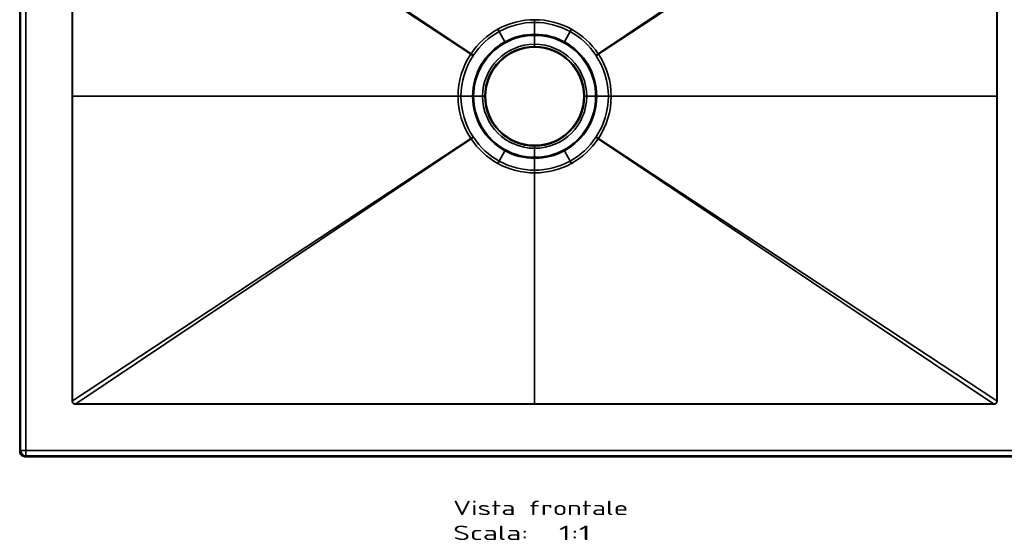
# Model space of a CAD drawing. Extents: x 94 to 1562, y -11 to 1313.
# Tile 1 of 3: x 94 to 1051, y -11 to 495. Entities that reach past the tile are written whole.
import ezdxf
from ezdxf.enums import TextEntityAlignment as Align

# ---------------------------------------------------------------- set-up
doc = ezdxf.new("R2010")
doc.units = 0
doc.layers.get('0').update_dxf_attribs({"lineweight": 13})
doc.styles.get("Standard").update_dxf_attribs({"font": 'isocp.shx'})

# ---------------------------------------------------------------- blocks, each defined once
blk = doc.blocks.new('BLOCK29')
at = {"color": 7, "lineweight": 13}
for s, p, p2 in [('Vista frontale', (-79.08, -406.8), (90.93, -406.8)), ('Scala:', (-79.08, -430.99), (-6.22, -430.99)), ('  1:1', (-6.22, -430.99), (54.5, -430.99))]:
    blk.add_text(s, height=14, dxfattribs=at).set_placement(p, p2, align=Align.FIT)
blk = doc.blocks.new('BLOCK31')
at = {"color": 7, "lineweight": 35}
for p, q in [((-500, 345), (-500, 0)), ((-499.1, 344.11), (-499.1, 0)), ((-499.1, 344.11), (-499.1, 0)), ((-494.11, -344.11), (-494.11, 344.11)), ((-494.11, 344.11), (-494.11, -344.11)), ((-61.71, 41.37), (-445.64, 298.73)), ((-61.71, 41.37), (-445.64, 298.73)), ((61.71, 41.37), (445.64, 298.73)), ((61.71, 41.37), (445.64, 298.73)), ((-449.07, 0), (-449.07, 295.85)), ((-449.07, 295.85), (-449.07, 0)), ((-448.8, 295.85), (-448.8, 0)), ((-62.03, 40.89), (-448.8, 295.85)), ((-448.8, 295.85), (-448.8, 0)), ((-62.03, 40.89), (-448.8, 295.85)), ((62.03, 40.89), (448.8, 295.85)), ((62.03, 40.89), (448.8, 295.85)), ((448.8, 295.85), (448.8, 0)), ((448.8, 295.85), (448.8, 0)), ((449.07, 295.85), (449.07, 0)), ((449.07, 295.85), (449.07, 0)), ((-500, -345), (-500, 0)), ((-499.1, -344.11), (-499.1, 0)), ((-499.1, 0), (-499.1, -344.11)), ((-449.07, -295.85), (-449.07, 0)), ((-74.32, 0), (-448.8, 0)), ((-448.8, -295.85), (-448.8, 0)), ((74.32, 0), (448.8, 0)), ((448.8, -295.85), (448.8, 0)), ((449.07, 0), (449.07, -295.85)), ((-449.07, -295.85), (-449.07, 0)), ((-74.32, 0), (-448.8, 0)), ((-448.8, -295.85), (-448.8, 0)), ((74.32, 0), (448.8, 0)), ((448.8, -295.85), (448.8, 0)), ((449.07, -295.85), (449.07, 0)), ((-62.03, -40.89), (-448.8, -295.85)), ((-62.03, -40.89), (-448.8, -295.85)), ((-61.71, -41.37), (-445.64, -298.73)), ((-61.71, -41.37), (-445.64, -298.73)), ((61.71, -41.37), (445.64, -298.73)), ((61.71, -41.37), (445.64, -298.73)), ((62.03, -40.89), (448.8, -295.85)), ((62.03, -40.89), (448.8, -295.85)), ((0, -74.41), (0, -298.71)), ((0, -74.41), (0, -298.71)), ((-494.11, -344.11), (494.11, -344.11)), ((494.11, -344.11), (-494.11, -344.11)), ((-495, -350), (0, -350)), ((0, -349.1), (-494.11, -349.1)), ((-494.11, -349.1), (0, -349.1)), ((0, -349.1), (494.11, -349.1)), ((0, -349.1), (494.11, -349.1)), ((495, -350), (0, -350))]:
    blk.add_line(p, q, dxfattribs=at)
at = {"color": 7, "lineweight": 35, "ltscale": 0.066021}
for p, q in [((0, 71.77), (0, 74.41)), ((0, 71.77), (0, 74.41)), ((0, -71.77), (0, -74.41)), ((0, -71.77), (0, -74.41))]:
    blk.add_line(p, q, dxfattribs=at)
at = {"color": 7, "lineweight": 35, "ltscale": 0.287281}
for p, q in [((0, 60.28), (0, 71.77)), ((0, 60.28), (0, 71.77)), ((0, -60.28), (0, -71.77)), ((0, -60.28), (0, -71.77))]:
    blk.add_line(p, q, dxfattribs=at)
at = {"color": 7, "lineweight": 35, "ltscale": 0.066886}
for p, q in [((-34.37, 62.92), (-35.67, 65.26)), ((-34.37, 62.92), (-35.67, 65.26)), ((34.37, 62.92), (35.67, 65.26)), ((34.37, 62.92), (35.67, 65.26)), ((-34.37, -62.92), (-35.67, -65.26)), ((-34.37, -62.92), (-35.67, -65.26)), ((34.37, -62.92), (35.67, -65.26)), ((34.37, -62.92), (35.67, -65.26))]:
    blk.add_line(p, q, dxfattribs=at)
at = {"color": 7, "lineweight": 35, "ltscale": 0.285497}
for p, q in [((-28.9, 52.9), (-34.37, 62.92)), ((-34.37, 62.92), (-28.9, 52.9)), ((34.37, 62.92), (28.9, 52.9)), ((28.9, 52.9), (34.37, 62.92)), ((-34.37, -62.92), (-28.9, -52.9)), ((-28.9, -52.9), (-34.37, -62.92)), ((28.9, -52.9), (34.37, -62.92)), ((34.37, -62.92), (28.9, -52.9))]:
    blk.add_line(p, q, dxfattribs=at)
at = {"color": 7, "lineweight": 35, "ltscale": 0.216575}
for p, q in [((0, 59.2), (0, 50.53)), ((0, 59.2), (0, 50.53)), ((-59.2, 0), (-50.53, 0)), ((59.2, 0), (50.53, 0)), ((-59.2, 0), (-50.53, 0)), ((59.2, 0), (50.53, 0)), ((0, -59.2), (0, -50.53)), ((0, -59.2), (0, -50.53))]:
    blk.add_line(p, q, dxfattribs=at)
at = {"color": 7, "lineweight": 35, "ltscale": 0.027026}
for p, q in [((-28.38, 51.95), (-28.9, 52.9)), ((-28.9, 52.9), (-28.38, 51.95)), ((28.38, 51.95), (28.9, 52.9)), ((28.38, 51.95), (28.9, 52.9)), ((-28.9, -52.9), (-28.38, -51.95)), ((-28.9, -52.9), (-28.38, -51.95)), ((28.9, -52.9), (28.38, -51.95)), ((28.38, -51.95), (28.9, -52.9))]:
    blk.add_line(p, q, dxfattribs=at)
at = {"color": 7, "lineweight": 35, "ltscale": 0.054796}
for p, q in [((0, 50.53), (0, 48.34)), ((0, 50.53), (0, 48.34)), ((-48.34, 0), (-50.53, 0)), ((48.34, 0), (50.53, 0)), ((-48.34, 0), (-50.53, 0)), ((48.34, 0), (50.53, 0)), ((0, -50.53), (0, -48.34)), ((0, -50.53), (0, -48.34))]:
    blk.add_line(p, q, dxfattribs=at)
at = {"color": 7, "lineweight": 35, "ltscale": 0.014378}
for p, q in [((-62.03, 40.89), (-61.71, 41.37)), ((-62.03, 40.89), (-61.71, 41.37)), ((62.03, 40.89), (61.71, 41.37)), ((62.03, 40.89), (61.71, 41.37)), ((-62.03, -40.89), (-61.71, -41.37)), ((-62.03, -40.89), (-61.71, -41.37)), ((62.03, -40.89), (61.71, -41.37)), ((62.03, -40.89), (61.71, -41.37))]:
    blk.add_line(p, q, dxfattribs=at)
at = {"color": 7, "lineweight": 35, "ltscale": 0.068897}
for p, q in [((-59.73, 39.37), (-62.03, 40.89)), ((-59.73, 39.37), (-62.03, 40.89)), ((59.73, 39.37), (62.03, 40.89)), ((59.73, 39.37), (62.03, 40.89)), ((-59.73, -39.37), (-62.03, -40.89)), ((-59.73, -39.37), (-62.03, -40.89)), ((59.73, -39.37), (62.03, -40.89)), ((59.73, -39.37), (62.03, -40.89))]:
    blk.add_line(p, q, dxfattribs=at)
at = {"color": 7, "lineweight": 35, "ltscale": 0.068893}
for p, q in [((-59.41, 39.85), (-61.71, 41.37)), ((-59.41, 39.85), (-61.71, 41.37)), ((59.41, 39.85), (61.71, 41.37)), ((59.41, 39.85), (61.71, 41.37)), ((-59.41, -39.85), (-61.71, -41.37)), ((-59.41, -39.85), (-61.71, -41.37)), ((59.41, -39.85), (61.71, -41.37)), ((59.41, -39.85), (61.71, -41.37))]:
    blk.add_line(p, q, dxfattribs=at)
at = {"color": 7, "lineweight": 35, "ltscale": 0.014439}
for p, q in [((-59.73, 39.37), (-59.41, 39.85)), ((-59.41, 39.85), (-59.73, 39.37)), ((59.41, 39.85), (59.73, 39.37)), ((59.73, 39.37), (59.41, 39.85)), ((-59.41, -39.85), (-59.73, -39.37)), ((-59.73, -39.37), (-59.41, -39.85)), ((59.73, -39.37), (59.41, -39.85)), ((59.41, -39.85), (59.73, -39.37))]:
    blk.add_line(p, q, dxfattribs=at)
at = {"color": 7, "lineweight": 35, "ltscale": 0.022414}
for p, q in [((-499.1, 0), (-500, 0)), ((-499.1, 0), (-500, 0)), ((0, -349.1), (0, -350)), ((0, -349.1), (0, -350))]:
    blk.add_line(p, q, dxfattribs=at)
at = {"color": 7, "lineweight": 35, "ltscale": 0.006878}
for p, q in [((-448.8, 0), (-449.07, 0)), ((-448.8, 0), (-449.07, 0)), ((448.8, 0), (449.07, 0)), ((448.8, 0), (449.07, 0))]:
    blk.add_line(p, q, dxfattribs=at)
at = {"color": 7, "lineweight": 35, "ltscale": 0.068249}
for p, q in [((-74.32, 0), (-71.59, 0)), ((74.32, 0), (71.59, 0)), ((-74.32, 0), (-71.59, 0)), ((74.32, 0), (71.59, 0))]:
    blk.add_line(p, q, dxfattribs=at)
at = {"color": 7, "lineweight": 35, "ltscale": 0.282816}
for p, q in [((-71.59, 0), (-60.28, 0)), ((71.59, 0), (60.28, 0)), ((-71.59, 0), (-60.28, 0)), ((71.59, 0), (60.28, 0))]:
    blk.add_line(p, q, dxfattribs=at)
at = {"color": 7, "lineweight": 35, "ltscale": 0.006683}
for p, q in [((-448.8, -295.85), (-449.07, -295.85)), ((-448.8, -295.85), (-449.07, -295.85)), ((448.8, -295.85), (449.07, -295.85)), ((448.8, -295.85), (449.07, -295.85))]:
    blk.add_line(p, q, dxfattribs=at)
at = {"color": 7, "lineweight": 35, "ltscale": 0.010034}
for p, q in [((-445.64, -298.73), (-445.64, -299.14)), ((445.64, -298.73), (445.64, -299.14))]:
    blk.add_line(p, q, dxfattribs=at)
at = {"color": 7, "lineweight": 35, "ltscale": 0.010035}
for p, q in [((-445.64, -298.73), (-445.64, -299.14)), ((445.64, -298.73), (445.64, -299.14))]:
    blk.add_line(p, q, dxfattribs=at)
at = {"color": 7, "lineweight": 35, "ltscale": 0.011333}
blk.add_line((0, -299.16), (0, -298.71), dxfattribs=at)
blk.add_line((0, -299.16), (0, -298.71), dxfattribs=at)
at = {"color": 7, "lineweight": 35, "ltscale": 0.031699}
for p, q in [((-499.1, -344.11), (-500, -345)), ((-500, -345), (-499.1, -344.11)), ((-495, -350), (-494.11, -349.1)), ((-495, -350), (-494.11, -349.1))]:
    blk.add_line(p, q, dxfattribs=at)
at = {"color": 7, "lineweight": 35, "ltscale": 0.124924}
for p, q in [((-499.1, -344.11), (-494.11, -344.11)), ((-494.11, -344.11), (-499.1, -344.11)), ((-494.11, -344.11), (-494.11, -349.1)), ((-494.11, -349.1), (-494.11, -344.11))]:
    blk.add_line(p, q, dxfattribs=at)
at = {"color": 7, "lineweight": 35}
for centre, radius, start, end in [((-0.01, 0.33), 74.09, 89.99528, 118.77368), ((-0.01, 0.33), 74.09, 89.99528, 118.77368), ((0, 0.6), 71.17, 89.99611, 118.8756), ((0, 0.6), 71.17, 89.99701, 118.87555), ((0.01, 0.33), 74.09, 61.22632, 90.00472), ((0.01, 0.33), 74.09, 61.22632, 90.00472), ((0, 0.6), 71.17, 61.12399, 90.00332), ((0, 0.6), 71.17, 61.12445, 90.00299), ((0.08, 0.17), 74.26, 118.77051, 146.30402), ((0.08, 0.17), 74.26, 118.7705, 146.30404), ((0.11, 0.38), 71.42, 118.87234, 146.45234), ((0.12, 0.37), 71.43, 118.87313, 146.45183), ((0, 0), 60.28, 90, 118.64789), ((0, 0), 60.28, 90, 118.64789), ((0, 0), 59.2, 90, 118.64789), ((0, 0), 59.2, 90, 118.64789), ((0, 0), 60.28, 61.35211, 90), ((0, 0), 60.28, 61.35211, 90), ((0, 0), 59.2, 61.35211, 90), ((0, 0), 59.2, 61.35211, 90), ((-0.11, 0.38), 71.42, 33.5481, 61.12769), ((-0.12, 0.37), 71.43, 33.54817, 61.12687), ((-0.08, 0.17), 74.26, 33.69596, 61.2295), ((-0.08, 0.17), 74.26, 33.69598, 61.22949), ((0, 0), 60.28, 118.64789, 180), ((0, 0), 60.28, 118.64789, 180), ((0, 0), 59.2, 118.64789, 180), ((0, 0), 59.2, 118.64789, 180), ((0, 0), 50.53, 90, 180), ((0, 0), 50.53, 90, 180), ((0, 0), 48.34, 90.00008, 179.99994), ((0, 0), 48.34, 90, 180), ((0, 0), 50.53, 0, 90), ((0, 0), 50.53, 360, 90), ((0, 0), 48.34, 0, 90), ((0, 0), 48.34, 0.00007, 89.99993), ((0, 0), 59.2, 0, 61.35211), ((0, 0), 59.2, 360, 61.35211), ((0, 0), 60.28, 360, 61.35211), ((0, 0), 60.28, 360, 61.35211), ((-0.17, 0), 74.15, 146.53596, 179.99961), ((-0.17, 0), 74.15, 146.53606, 179.99946), ((-0.32, 0), 71.27, 146.47096, 179.99823), ((-0.32, 0), 71.27, 146.47107, 179.99832), ((0, 0), 47.61, 90.00037, 179.99962), ((0, 0), 47.61, 0.00037, 89.99962), ((0.32, 0), 71.27, 0.00177, 33.52904), ((0.32, 0), 71.27, 0.00177, 33.52868), ((0.17, 0), 74.15, 0.00054, 33.46394), ((0.17, 0), 74.15, 0.00039, 33.46404), ((-0.17, 0), 74.15, 180.00054, 213.46394), ((0, 0), 60.28, 180, 241.35211), ((0, 0), 59.2, 180, 241.35211), ((0, 0), 50.53, 180, 270), ((0, 0), 50.53, 270, 0), ((0, 0), 59.2, 298.64789, 0), ((0, 0), 60.28, 298.64789, 0), ((0.17, 0), 74.15, 326.53606, 359.99946), ((-0.17, 0), 74.15, 180.00039, 213.46404), ((-0.32, 0), 71.27, 180.00177, 213.52904), ((-0.32, 0), 71.27, 180.00177, 213.52868), ((0, 0), 60.28, 180, 241.35211), ((0, 0), 59.2, 180, 241.35211), ((0, 0), 50.53, 180, 270), ((0, 0), 48.34, 180, 270), ((0, 0), 48.34, 180.00007, 269.99993), ((0, 0), 47.61, 180.00037, 269.99962), ((0, 0), 48.34, 270.00008, 359.99994), ((0, 0), 47.61, 270.00037, 359.99962), ((0, 0), 50.53, 270, 360), ((0, 0), 48.34, 270, 360), ((0, 0), 59.2, 298.64789, 360), ((0, 0), 60.28, 298.64789, 360), ((0.32, 0), 71.27, 326.47096, 359.99823), ((0.32, 0), 71.27, 326.47107, 359.99832), ((0.17, 0), 74.15, 326.53596, 359.99961), ((0.08, -0.17), 74.26, 213.69596, 241.2295), ((0.08, -0.17), 74.26, 213.69598, 241.22949), ((0.11, -0.38), 71.42, 213.5481, 241.12769), ((0.12, -0.37), 71.43, 213.54817, 241.12687), ((-0.11, -0.38), 71.42, 298.87234, 326.45234), ((-0.12, -0.37), 71.43, 298.87313, 326.45183), ((-0.08, -0.17), 74.26, 298.7705, 326.30404), ((-0.08, -0.17), 74.26, 298.77051, 326.30402), ((0, 0), 60.28, 241.35211, 270), ((0, 0), 60.28, 241.35211, 270), ((0, 0), 59.2, 241.35211, 270), ((0, 0), 59.2, 241.35211, 270), ((0, 0), 59.2, 270, 298.64789), ((0, 0), 59.2, 270, 298.64789), ((0, 0), 60.28, 270, 298.64789), ((0, 0), 60.28, 270, 298.64789), ((-0.01, -0.33), 74.09, 241.22632, 270.00472), ((-0.01, -0.33), 74.09, 241.22632, 270.00472), ((0, -0.6), 71.17, 241.12399, 270.00332), ((0, -0.6), 71.17, 241.12445, 270.00299), ((0, -0.6), 71.17, 269.99701, 298.87555), ((0, -0.6), 71.17, 269.99611, 298.8756), ((0.01, -0.33), 74.09, 269.99528, 298.77368), ((0.01, -0.33), 74.09, 269.99528, 298.77368), ((-494.1, -344.1), 5, 180.08552, 269.91448), ((-495, -345), 5, 179.98422, 270.01577)]:
    blk.add_arc(centre, radius, start, end, dxfattribs=at)
blk.add_ellipse((-494.11, -344.11), major_axis=(-3.54, 3.54), ratio=0.998783, start_param=0.786007, end_param=2.355585, dxfattribs=at)
for points, knots in [([(-445.64, -299.14), (-445.83, -299.14), (-446.02, -299.12), (-446.2, -299.1), (-446.74, -299), (-447.24, -298.8), (-447.56, -298.63), (-448.14, -298.21), (-448.57, -297.64), (-448.74, -297.33), (-448.93, -296.84), (-449.04, -296.34), (-449.06, -296.17), (-449.07, -296.01), (-449.07, -295.85)], [0, 0, 0, 0, 0, 0, 1.336272, 1.336272, 1.336272, 3.860533, 3.860533, 3.860533, 6.353718, 6.353718, 6.353718, 7.503824, 7.503824, 7.503824, 7.503824, 7.503824, 7.503824]), ([(-445.64, -299.14), (-445.75, -299.14), (-445.85, -299.13), (-445.96, -299.12), (-446.18, -299.1), (-446.39, -299.06), (-446.49, -299.04), (-446.9, -298.94), (-447.28, -298.78), (-447.56, -298.63), (-447.91, -298.37), (-448.2, -298.07), (-448.27, -297.99), (-448.41, -297.83), (-448.53, -297.65), (-448.59, -297.56), (-448.69, -297.37), (-448.78, -297.18), (-448.82, -297.08), (-448.9, -296.87), (-448.96, -296.67), (-448.99, -296.56), (-449.02, -296.41), (-449.04, -296.25), (-449.05, -296.2), (-449.06, -296.13), (-449.06, -296.05), (-449.06, -296.03), (-449.07, -295.97), (-449.07, -295.92), (-449.07, -295.9), (-449.07, -295.87), (-449.07, -295.85)], [0, 0, 0, 0, 0, 0, 0.748676, 0.748676, 0.748676, 1.488025, 1.488025, 1.488025, 3.686875, 3.686875, 3.686875, 4.426671, 4.426671, 4.426671, 5.17017, 5.17017, 5.17017, 5.913546, 5.913546, 5.913546, 6.658328, 6.658328, 6.658328, 7.009939, 7.009939, 7.009939, 7.185766, 7.185766, 7.185766, 7.361592, 7.361592, 7.361592, 7.361592, 7.361592, 7.361592]), ([(-445.64, -298.73), (-445.83, -298.77), (-446.03, -298.78), (-446.23, -298.77), (-446.62, -298.72), (-446.99, -298.61), (-447.17, -298.53), (-447.44, -298.4), (-447.68, -298.23), (-447.76, -298.17), (-447.87, -298.08), (-447.98, -297.98), (-448.01, -297.94), (-448.08, -297.87), (-448.15, -297.79), (-448.18, -297.76), (-448.39, -297.48), (-448.56, -297.17), (-448.67, -296.88), (-448.78, -296.5), (-448.81, -296.11), (-448.81, -296.02), (-448.81, -295.94), (-448.8, -295.85)], [0, 0, 0, 0, 0, 0, 1.135554, 1.135554, 1.135554, 2.242095, 2.242095, 2.242095, 2.802782, 2.802782, 2.802782, 3.086344, 3.086344, 3.086344, 3.369906, 3.369906, 3.369906, 5.062471, 5.062471, 5.062471, 5.568729, 5.568729, 5.568729, 5.568729, 5.568729, 5.568729]), ([(-445.64, -298.73), (-445.74, -298.75), (-445.83, -298.76), (-445.94, -298.77), (-446.13, -298.77), (-446.33, -298.76), (-446.42, -298.74), (-446.71, -298.69), (-446.99, -298.61), (-447.16, -298.54), (-447.43, -298.41), (-447.67, -298.24), (-447.75, -298.18), (-447.9, -298.05), (-448.04, -297.92), (-448.11, -297.84), (-448.23, -297.69), (-448.35, -297.53), (-448.4, -297.44), (-448.49, -297.27), (-448.58, -297.08), (-448.61, -296.99), (-448.68, -296.8), (-448.73, -296.61), (-448.76, -296.51), (-448.78, -296.36), (-448.8, -296.22), (-448.8, -296.17), (-448.8, -296.1), (-448.81, -296.03), (-448.81, -296.01), (-448.81, -295.96), (-448.8, -295.92), (-448.8, -295.89), (-448.8, -295.87), (-448.8, -295.85)], [0, 0, 0, 0, 0, 0, 0.717052, 0.717052, 0.717052, 1.424268, 1.424268, 1.424268, 2.832582, 2.832582, 2.832582, 3.542371, 3.542371, 3.542371, 4.254572, 4.254572, 4.254572, 4.969938, 4.969938, 4.969938, 5.688275, 5.688275, 5.688275, 6.408816, 6.408816, 6.408816, 6.743464, 6.743464, 6.743464, 6.91081, 6.91081, 6.91081, 7.078155, 7.078155, 7.078155, 7.078155, 7.078155, 7.078155]), ([(449.07, -295.85), (449.07, -296.19), (449.02, -296.54), (448.92, -296.88), (448.69, -297.44), (448.34, -297.93), (448.17, -298.13), (447.85, -298.42), (447.48, -298.66), (447.32, -298.74), (446.91, -298.94), (446.47, -299.06), (446.2, -299.11), (445.92, -299.14), (445.64, -299.14)], [0, 0, 0, 0, 0, 0, 2.440699, 2.440699, 2.440699, 4.263484, 4.263484, 4.263484, 5.528967, 5.528967, 5.528967, 7.504363, 7.504363, 7.504363, 7.504363, 7.504363, 7.504363]), ([(445.64, -299.14), (445.75, -299.14), (445.85, -299.13), (445.96, -299.12), (446.18, -299.1), (446.39, -299.06), (446.49, -299.04), (446.9, -298.94), (447.28, -298.78), (447.56, -298.63), (447.91, -298.37), (448.2, -298.07), (448.27, -297.99), (448.41, -297.83), (448.53, -297.65), (448.59, -297.56), (448.69, -297.37), (448.78, -297.18), (448.82, -297.08), (448.9, -296.87), (448.96, -296.67), (448.99, -296.56), (449.02, -296.41), (449.04, -296.25), (449.05, -296.2), (449.06, -296.13), (449.06, -296.05), (449.06, -296.03), (449.07, -295.97), (449.07, -295.92), (449.07, -295.9), (449.07, -295.87), (449.07, -295.85)], [0, 0, 0, 0, 0, 0, 0.748676, 0.748676, 0.748676, 1.488025, 1.488025, 1.488025, 3.686875, 3.686875, 3.686875, 4.426671, 4.426671, 4.426671, 5.17017, 5.17017, 5.17017, 5.913546, 5.913546, 5.913546, 6.658328, 6.658328, 6.658328, 7.009939, 7.009939, 7.009939, 7.185766, 7.185766, 7.185766, 7.361592, 7.361592, 7.361592, 7.361592, 7.361592, 7.361592]), ([(445.64, -298.73), (445.74, -298.75), (445.83, -298.76), (445.94, -298.77), (446.13, -298.77), (446.33, -298.76), (446.42, -298.74), (446.71, -298.69), (446.99, -298.61), (447.16, -298.54), (447.43, -298.41), (447.67, -298.24), (447.75, -298.18), (447.9, -298.05), (448.04, -297.92), (448.11, -297.84), (448.23, -297.69), (448.35, -297.53), (448.4, -297.44), (448.49, -297.27), (448.58, -297.08), (448.61, -296.99), (448.68, -296.8), (448.73, -296.61), (448.76, -296.51), (448.78, -296.36), (448.8, -296.22), (448.8, -296.17), (448.8, -296.1), (448.81, -296.03), (448.81, -296.01), (448.81, -295.96), (448.8, -295.92), (448.8, -295.89), (448.8, -295.87), (448.8, -295.85)], [0, 0, 0, 0, 0, 0, 0.717052, 0.717052, 0.717052, 1.424268, 1.424268, 1.424268, 2.832582, 2.832582, 2.832582, 3.542371, 3.542371, 3.542371, 4.254572, 4.254572, 4.254572, 4.969938, 4.969938, 4.969938, 5.688275, 5.688275, 5.688275, 6.408816, 6.408816, 6.408816, 6.743464, 6.743464, 6.743464, 6.91081, 6.91081, 6.91081, 7.078155, 7.078155, 7.078155, 7.078155, 7.078155, 7.078155]), ([(445.64, -298.73), (445.83, -298.77), (446.03, -298.78), (446.23, -298.77), (446.62, -298.72), (446.99, -298.61), (447.17, -298.53), (447.44, -298.4), (447.68, -298.23), (447.76, -298.17), (447.87, -298.08), (447.98, -297.98), (448.01, -297.94), (448.08, -297.87), (448.15, -297.79), (448.18, -297.76), (448.39, -297.48), (448.56, -297.17), (448.67, -296.88), (448.78, -296.5), (448.81, -296.11), (448.81, -296.02), (448.81, -295.94), (448.8, -295.85)], [0, 0, 0, 0, 0, 0, 1.135554, 1.135554, 1.135554, 2.242095, 2.242095, 2.242095, 2.802782, 2.802782, 2.802782, 3.086344, 3.086344, 3.086344, 3.369906, 3.369906, 3.369906, 5.062471, 5.062471, 5.062471, 5.568729, 5.568729, 5.568729, 5.568729, 5.568729, 5.568729]), ([(0, -298.71), (-8.84, -298.71), (-17.68, -298.71), (-26.52, -298.71), (-41.21, -298.71), (-55.89, -298.71), (-61.88, -298.71), (-71.46, -298.71), (-81.01, -298.71), (-85.3, -298.71), (-98.67, -298.71), (-112.04, -298.71), (-121.92, -298.71), (-132.09, -298.71), (-142.31, -298.71), (-143.02, -298.71), (-144.06, -298.71), (-145.1, -298.72), (-145.65, -298.72), (-146.73, -298.72), (-147.82, -298.72), (-148.36, -298.72), (-149.49, -298.72), (-150.62, -298.72), (-151, -298.72), (-153.75, -298.72), (-156.51, -298.72), (-158.68, -298.72), (-163.16, -298.72), (-167.64, -298.72), (-170.36, -298.72), (-181.36, -298.72), (-192.39, -298.72), (-201.23, -298.72), (-211.81, -298.72), (-222.35, -298.72), (-224, -298.72), (-230.49, -298.72), (-236.97, -298.72), (-241.57, -298.72), (-249.58, -298.72), (-257.59, -298.72), (-260.85, -298.72), (-267.62, -298.72), (-274.4, -298.72), (-277.76, -298.72), (-281.65, -298.73), (-285.54, -298.73), (-286.13, -298.73), (-288.49, -298.73), (-290.87, -298.73), (-292.73, -298.73), (-294.96, -298.73), (-297.19, -298.73), (-297.57, -298.73), (-301.05, -298.73), (-304.55, -298.73), (-307.66, -298.73), (-315.08, -298.73), (-322.51, -298.73), (-325.8, -298.73), (-336.32, -298.73), (-346.84, -298.73), (-353.04, -298.73), (-361.33, -298.73), (-369.61, -298.73), (-371.6, -298.73), (-378.67, -298.73), (-385.73, -298.73), (-390.67, -298.73), (-399.09, -298.73), (-407.49, -298.73), (-408.62, -298.73), (-418.08, -298.73), (-427.56, -298.73), (-433.57, -298.73), (-439.59, -298.73), (-445.64, -298.73)], [0, 0, 0, 0, 0, 0, 62.769016, 62.769016, 62.769016, 104.359343, 104.359343, 104.359343, 130.980461, 130.980461, 130.980461, 199.862971, 199.862971, 199.862971, 203.394809, 203.394809, 203.394809, 207.226996, 207.226996, 207.226996, 211.059179, 211.059179, 211.059179, 215.183446, 215.183446, 215.183446, 230.512159, 230.512159, 230.512159, 246.706663, 246.706663, 246.706663, 307.938556, 307.938556, 307.938556, 321.095048, 321.095048, 321.095048, 353.812653, 353.812653, 353.812653, 378.10178, 378.10178, 378.10178, 401.888689, 401.888689, 401.888689, 405.599237, 405.599237, 405.599237, 418.522779, 418.522779, 418.522779, 421.193258, 421.193258, 421.193258, 443.014353, 443.014353, 443.014353, 473.170972, 473.170972, 473.170972, 516.59205, 516.59205, 516.59205, 531.446562, 531.446562, 531.446562, 566.470273, 566.470273, 566.470273, 591.072548, 591.072548, 591.072548, 633.610407, 633.610407, 633.610407, 633.610407, 633.610407, 633.610407]), ([(0, -298.71), (-8.84, -298.71), (-17.68, -298.71), (-26.53, -298.71), (-44.2, -298.71), (-61.85, -298.71), (-70.66, -298.71), (-82.52, -298.71), (-94.37, -298.71), (-96.72, -298.71), (-102.69, -298.71), (-108.66, -298.71), (-111.57, -298.71), (-119.07, -298.71), (-126.58, -298.71), (-131.17, -298.71), (-136.5, -298.71), (-141.84, -298.71), (-142.33, -298.71), (-144.46, -298.72), (-146.59, -298.72), (-148.04, -298.72), (-150.67, -298.72), (-153.3, -298.72), (-155.29, -298.72), (-157.93, -298.72), (-160.58, -298.72), (-161.97, -298.72), (-166.32, -298.72), (-170.66, -298.72), (-173.39, -298.72), (-185.41, -298.72), (-197.44, -298.72), (-206.67, -298.72), (-218.11, -298.72), (-229.54, -298.72), (-231.63, -298.72), (-239.46, -298.72), (-247.28, -298.72), (-252.73, -298.72), (-259.99, -298.72), (-267.26, -298.72), (-269.08, -298.72), (-272.72, -298.72), (-276.36, -298.72), (-278.18, -298.72), (-280.9, -298.73), (-283.62, -298.73), (-284.96, -298.73), (-286.85, -298.73), (-288.74, -298.73), (-289.73, -298.73), (-291.72, -298.73), (-293.71, -298.73), (-294.7, -298.73), (-296.19, -298.73), (-297.68, -298.73), (-298.17, -298.73), (-299.16, -298.73), (-300.15, -298.73), (-300.65, -298.73), (-306.43, -298.73), (-312.22, -298.73), (-316.24, -298.73), (-329.6, -298.73), (-342.96, -298.73), (-351.07, -298.73), (-362.13, -298.73), (-373.17, -298.73), (-376.18, -298.73), (-385.15, -298.73), (-394.11, -298.73), (-400.05, -298.73), (-412.72, -298.73), (-425.39, -298.73), (-432.15, -298.73), (-438.89, -298.73), (-445.64, -298.73)], [0, 0, 0, 0, 0, 0, 51.067064, 51.067064, 51.067064, 102.040194, 102.040194, 102.040194, 119.718535, 119.718535, 119.718535, 136.586562, 136.586562, 136.586562, 163.089086, 163.089086, 163.089086, 167.406469, 167.406469, 167.406469, 175.357882, 175.357882, 175.357882, 182.537576, 182.537576, 182.537576, 190.572127, 190.572127, 190.572127, 207.503043, 207.503043, 207.503043, 259.652291, 259.652291, 259.652291, 273.350406, 273.350406, 273.350406, 304.843061, 304.843061, 304.843061, 315.340508, 315.340508, 315.340508, 325.837955, 325.837955, 325.837955, 331.007449, 331.007449, 331.007449, 336.695257, 336.695257, 336.695257, 342.383037, 342.383037, 342.383037, 345.226927, 345.226927, 345.226927, 348.070818, 348.070818, 348.070818, 378.440467, 378.440467, 378.440467, 424.636407, 424.636407, 424.636407, 441.978392, 441.978392, 441.978392, 476.289779, 476.289779, 476.289779, 515.097397, 515.097397, 515.097397, 515.097397, 515.097397, 515.097397]), ([(0, -299.16), (-8.86, -299.16), (-17.72, -299.16), (-26.6, -299.16), (-43.27, -299.16), (-59.92, -299.16), (-67.68, -299.16), (-76.27, -299.16), (-84.85, -299.16), (-86.99, -299.16), (-88.96, -299.16), (-90.9, -299.16), (-91.95, -299.16), (-94.12, -299.16), (-96.31, -299.16), (-97.2, -299.16), (-105.01, -299.16), (-112.83, -299.16), (-119.57, -299.16), (-127.14, -299.16), (-134.71, -299.16), (-136.65, -299.16), (-139.37, -299.16), (-141.83, -299.16), (-140.35, -299.16), (-143.04, -299.16), (-145.75, -299.16), (-147.63, -299.16), (-149.71, -299.15), (-153.13, -299.15), (-152.98, -299.15), (-156.64, -299.15), (-160.31, -299.15), (-162.54, -299.15), (-166.92, -299.15), (-171.29, -299.15), (-173.92, -299.15), (-183.89, -299.15), (-193.88, -299.15), (-201.77, -299.15), (-211.18, -299.15), (-220.56, -299.15), (-219.92, -299.15), (-222.55, -299.15), (-225.28, -299.15), (-226.49, -299.15), (-228.86, -299.15), (-231.19, -299.15), (-232.08, -299.15), (-238.82, -299.15), (-245.56, -299.15), (-251.11, -299.15), (-258.07, -299.15), (-265.04, -299.15), (-265, -299.15), (-267.51, -299.15), (-270.04, -299.15), (-271.16, -299.15), (-273.49, -299.15), (-275.82, -299.15), (-276.57, -299.15), (-278.88, -299.15), (-281.19, -299.15), (-282.24, -299.15), (-284.76, -299.14), (-287.58, -299.14), (-287.77, -299.14), (-290.22, -299.14), (-292.68, -299.14), (-293.81, -299.14), (-296.24, -299.14), (-298.6, -299.14), (-298.9, -299.14), (-301.34, -299.14), (-303.78, -299.14), (-304.89, -299.14), (-307.26, -299.14), (-309.62, -299.14), (-310.21, -299.14), (-313.72, -299.14), (-317.17, -299.14), (-319.25, -299.14), (-322.41, -299.14), (-325.61, -299.14), (-326.68, -299.14), (-328.87, -299.14), (-331.12, -299.14), (-332.08, -299.14), (-336.59, -299.14), (-341.1, -299.14), (-344.46, -299.14), (-349.15, -299.14), (-353.84, -299.14), (-354.05, -299.14), (-356.51, -299.14), (-358.97, -299.14), (-360.08, -299.14), (-362.32, -299.14), (-364.57, -299.14), (-365.57, -299.14), (-373.39, -299.14), (-381.21, -299.14), (-387.87, -299.14), (-396.75, -299.14), (-405.63, -299.14), (-407.85, -299.14), (-412.29, -299.14), (-416.73, -299.14), (-418.95, -299.14), (-425.61, -299.14), (-432.28, -299.14), (-436.73, -299.14), (-441.18, -299.14), (-445.64, -299.14)], [0, 0, 0, 0, 0, 0, 62.865128, 62.865128, 62.865128, 117.872137, 117.872137, 117.872137, 123.892477, 123.892477, 123.892477, 131.835095, 131.835095, 131.835095, 140.102346, 140.102346, 140.102346, 187.394238, 187.394238, 187.394238, 193.822665, 193.822665, 193.822665, 206.288371, 206.288371, 206.288371, 212.961939, 212.961939, 212.961939, 223.093846, 223.093846, 223.093846, 238.886587, 238.886587, 238.886587, 253.994009, 253.994009, 253.994009, 309.288106, 309.288106, 309.288106, 320.312128, 320.312128, 320.312128, 328.138356, 328.138356, 328.138356, 336.433058, 336.433058, 336.433058, 375.930581, 375.930581, 375.930581, 385.881717, 385.881717, 385.881717, 393.752146, 393.752146, 393.752146, 402.255716, 402.255716, 402.255716, 410.127602, 410.127602, 410.127602, 419.528488, 419.528488, 419.528488, 427.398218, 427.398218, 427.398218, 436.722624, 436.722624, 436.722624, 444.592251, 444.592251, 444.592251, 453.391554, 453.391554, 453.391554, 469.244679, 469.244679, 469.244679, 477.116038, 477.116038, 477.116038, 485.255598, 485.255598, 485.255598, 508.866082, 508.866082, 508.866082, 518.328719, 518.328719, 518.328719, 526.196469, 526.196469, 526.196469, 534.260191, 534.260191, 534.260191, 581.466663, 581.466663, 581.466663, 597.202166, 597.202166, 597.202166, 612.937669, 612.937669, 612.937669, 644.408673, 644.408673, 644.408673, 644.408673, 644.408673, 644.408673]), ([(0, -299.16), (-8.84, -299.16), (-17.68, -299.16), (-26.52, -299.16), (-41.21, -299.16), (-55.89, -299.16), (-61.88, -299.16), (-71.46, -299.16), (-81.01, -299.16), (-85.3, -299.16), (-98.67, -299.16), (-112.04, -299.16), (-121.92, -299.16), (-132.09, -299.16), (-142.31, -299.16), (-143.02, -299.16), (-144.06, -299.16), (-145.1, -299.16), (-145.65, -299.16), (-146.73, -299.16), (-147.82, -299.16), (-148.36, -299.16), (-149.49, -299.15), (-150.62, -299.15), (-151, -299.15), (-153.75, -299.15), (-156.51, -299.15), (-158.68, -299.15), (-163.16, -299.15), (-167.64, -299.15), (-170.36, -299.15), (-181.36, -299.15), (-192.39, -299.15), (-201.23, -299.15), (-211.81, -299.15), (-222.35, -299.15), (-224, -299.15), (-230.49, -299.15), (-236.97, -299.15), (-241.57, -299.15), (-249.58, -299.15), (-257.59, -299.15), (-260.85, -299.15), (-267.62, -299.15), (-274.4, -299.15), (-277.76, -299.15), (-281.65, -299.15), (-285.54, -299.14), (-286.13, -299.14), (-288.49, -299.14), (-290.87, -299.14), (-292.73, -299.14), (-294.96, -299.14), (-297.19, -299.14), (-297.57, -299.14), (-301.05, -299.14), (-304.55, -299.14), (-307.66, -299.14), (-315.08, -299.14), (-322.51, -299.14), (-325.8, -299.14), (-336.32, -299.14), (-346.84, -299.14), (-353.04, -299.14), (-361.33, -299.14), (-369.61, -299.14), (-371.6, -299.14), (-378.67, -299.14), (-385.73, -299.14), (-390.67, -299.14), (-399.09, -299.14), (-407.49, -299.14), (-408.62, -299.14), (-418.08, -299.14), (-427.56, -299.14), (-433.57, -299.14), (-439.59, -299.14), (-445.64, -299.14)], [0, 0, 0, 0, 0, 0, 62.769027, 62.769027, 62.769027, 104.35936, 104.35936, 104.35936, 130.980357, 130.980357, 130.980357, 199.862671, 199.862671, 199.862671, 203.394792, 203.394792, 203.394792, 207.227009, 207.227009, 207.227009, 211.059222, 211.059222, 211.059222, 215.18351, 215.18351, 215.18351, 230.512343, 230.512343, 230.512343, 246.706841, 246.706841, 246.706841, 307.938818, 307.938818, 307.938818, 321.095284, 321.095284, 321.095284, 353.812857, 353.812857, 353.812857, 378.101937, 378.101937, 378.101937, 401.888854, 401.888854, 401.888854, 405.599398, 405.599398, 405.599398, 418.522958, 418.522958, 418.522958, 421.193439, 421.193439, 421.193439, 443.014547, 443.014547, 443.014547, 473.171275, 473.171275, 473.171275, 516.592364, 516.592364, 516.592364, 531.446873, 531.446873, 531.446873, 566.470585, 566.470585, 566.470585, 591.072299, 591.072299, 591.072299, 633.610103, 633.610103, 633.610103, 633.610103, 633.610103, 633.610103]), ([(0, -298.71), (8.84, -298.71), (17.68, -298.71), (26.53, -298.71), (44.2, -298.71), (61.85, -298.71), (70.66, -298.71), (82.52, -298.71), (94.37, -298.71), (96.72, -298.71), (102.69, -298.71), (108.66, -298.71), (111.57, -298.71), (119.07, -298.71), (126.58, -298.71), (131.17, -298.71), (136.5, -298.71), (141.84, -298.71), (142.33, -298.71), (144.46, -298.72), (146.59, -298.72), (148.04, -298.72), (150.67, -298.72), (153.3, -298.72), (155.29, -298.72), (157.93, -298.72), (160.58, -298.72), (161.97, -298.72), (166.32, -298.72), (170.66, -298.72), (173.39, -298.72), (185.41, -298.72), (197.44, -298.72), (206.67, -298.72), (218.11, -298.72), (229.54, -298.72), (231.63, -298.72), (239.46, -298.72), (247.28, -298.72), (252.73, -298.72), (259.99, -298.72), (267.26, -298.72), (269.08, -298.72), (272.72, -298.72), (276.36, -298.72), (278.18, -298.72), (280.9, -298.73), (283.62, -298.73), (284.96, -298.73), (286.85, -298.73), (288.74, -298.73), (289.73, -298.73), (291.72, -298.73), (293.71, -298.73), (294.7, -298.73), (296.19, -298.73), (297.68, -298.73), (298.17, -298.73), (299.16, -298.73), (300.15, -298.73), (300.65, -298.73), (306.43, -298.73), (312.22, -298.73), (316.24, -298.73), (329.6, -298.73), (342.96, -298.73), (351.07, -298.73), (362.13, -298.73), (373.17, -298.73), (376.18, -298.73), (385.15, -298.73), (394.11, -298.73), (400.05, -298.73), (412.72, -298.73), (425.39, -298.73), (432.15, -298.73), (438.89, -298.73), (445.64, -298.73)], [0, 0, 0, 0, 0, 0, 51.067064, 51.067064, 51.067064, 102.040195, 102.040195, 102.040195, 119.718511, 119.718511, 119.718511, 136.586538, 136.586538, 136.586538, 163.089058, 163.089058, 163.089058, 167.406445, 167.406445, 167.406445, 175.35786, 175.35786, 175.35786, 182.537594, 182.537594, 182.537594, 190.572147, 190.572147, 190.572147, 207.503061, 207.503061, 207.503061, 259.652307, 259.652307, 259.652307, 273.350429, 273.350429, 273.350429, 304.843083, 304.843083, 304.843083, 315.34053, 315.34053, 315.34053, 325.837977, 325.837977, 325.837977, 331.007355, 331.007355, 331.007355, 336.695162, 336.695162, 336.695162, 342.382941, 342.382941, 342.382941, 345.226831, 345.226831, 345.226831, 348.070721, 348.070721, 348.070721, 378.440383, 378.440383, 378.440383, 424.636328, 424.636328, 424.636328, 441.978313, 441.978313, 441.978313, 476.289701, 476.289701, 476.289701, 515.097314, 515.097314, 515.097314, 515.097314, 515.097314, 515.097314]), ([(0, -298.71), (8.84, -298.71), (17.68, -298.71), (26.52, -298.71), (41.21, -298.71), (55.89, -298.71), (61.88, -298.71), (71.46, -298.71), (81.01, -298.71), (85.3, -298.71), (98.67, -298.71), (112.04, -298.71), (121.92, -298.71), (132.09, -298.71), (142.31, -298.71), (143.02, -298.71), (144.06, -298.71), (145.1, -298.72), (145.65, -298.72), (146.73, -298.72), (147.82, -298.72), (148.36, -298.72), (149.49, -298.72), (150.62, -298.72), (151, -298.72), (153.75, -298.72), (156.51, -298.72), (158.68, -298.72), (163.16, -298.72), (167.64, -298.72), (170.36, -298.72), (181.36, -298.72), (192.39, -298.72), (201.23, -298.72), (211.81, -298.72), (222.35, -298.72), (224, -298.72), (230.49, -298.72), (236.97, -298.72), (241.57, -298.72), (249.58, -298.72), (257.59, -298.72), (260.85, -298.72), (267.62, -298.72), (274.4, -298.72), (277.76, -298.72), (281.65, -298.73), (285.54, -298.73), (286.13, -298.73), (288.49, -298.73), (290.87, -298.73), (292.73, -298.73), (294.96, -298.73), (297.19, -298.73), (297.57, -298.73), (301.05, -298.73), (304.55, -298.73), (307.66, -298.73), (315.08, -298.73), (322.51, -298.73), (325.8, -298.73), (336.32, -298.73), (346.84, -298.73), (353.04, -298.73), (361.33, -298.73), (369.6, -298.73), (371.6, -298.73), (378.67, -298.73), (385.73, -298.73), (390.67, -298.73), (399.09, -298.73), (407.49, -298.73), (408.62, -298.73), (418.08, -298.73), (427.56, -298.73), (433.57, -298.73), (439.59, -298.73), (445.64, -298.73)], [0, 0, 0, 0, 0, 0, 62.769016, 62.769016, 62.769016, 104.359343, 104.359343, 104.359343, 130.980461, 130.980461, 130.980461, 199.862971, 199.862971, 199.862971, 203.394809, 203.394809, 203.394809, 207.226996, 207.226996, 207.226996, 211.059179, 211.059179, 211.059179, 215.183446, 215.183446, 215.183446, 230.512159, 230.512159, 230.512159, 246.706663, 246.706663, 246.706663, 307.938556, 307.938556, 307.938556, 321.095048, 321.095048, 321.095048, 353.812653, 353.812653, 353.812653, 378.10178, 378.10178, 378.10178, 401.888689, 401.888689, 401.888689, 405.599237, 405.599237, 405.599237, 418.522779, 418.522779, 418.522779, 421.193258, 421.193258, 421.193258, 443.014353, 443.014353, 443.014353, 473.170972, 473.170972, 473.170972, 516.59205, 516.59205, 516.59205, 531.446562, 531.446562, 531.446562, 566.470273, 566.470273, 566.470273, 591.072548, 591.072548, 591.072548, 633.610407, 633.610407, 633.610407, 633.610407, 633.610407, 633.610407]), ([(445.64, -299.14), (441.18, -299.14), (436.73, -299.14), (432.28, -299.14), (425.61, -299.14), (418.95, -299.14), (416.73, -299.14), (412.29, -299.14), (407.85, -299.14), (405.63, -299.14), (396.75, -299.14), (387.87, -299.14), (381.21, -299.14), (373.39, -299.14), (365.57, -299.14), (364.57, -299.14), (362.32, -299.14), (360.08, -299.14), (358.97, -299.14), (356.51, -299.14), (354.05, -299.14), (353.84, -299.14), (349.15, -299.14), (344.46, -299.14), (341.1, -299.14), (336.59, -299.14), (332.08, -299.14), (331.12, -299.14), (328.87, -299.14), (326.68, -299.14), (325.61, -299.14), (322.41, -299.14), (319.25, -299.14), (317.17, -299.14), (313.72, -299.14), (310.21, -299.14), (309.62, -299.14), (307.26, -299.14), (304.89, -299.14), (303.78, -299.14), (301.34, -299.14), (298.9, -299.14), (298.6, -299.14), (296.24, -299.14), (293.81, -299.14), (292.68, -299.14), (290.22, -299.14), (287.77, -299.14), (287.58, -299.14), (284.76, -299.14), (282.24, -299.15), (281.19, -299.15), (278.88, -299.15), (276.57, -299.15), (275.82, -299.15), (273.49, -299.15), (271.16, -299.15), (270.04, -299.15), (267.51, -299.15), (265, -299.15), (265.04, -299.15), (258.07, -299.15), (251.11, -299.15), (245.55, -299.15), (238.82, -299.15), (232.08, -299.15), (231.19, -299.15), (228.86, -299.15), (226.49, -299.15), (225.28, -299.15), (222.56, -299.15), (219.93, -299.15), (220.55, -299.15), (211.18, -299.15), (201.77, -299.15), (193.88, -299.15), (183.89, -299.15), (173.92, -299.15), (171.29, -299.15), (166.92, -299.15), (162.54, -299.15), (160.31, -299.15), (156.64, -299.15), (152.98, -299.15), (153.13, -299.15), (149.71, -299.15), (147.63, -299.16), (145.75, -299.16), (143.04, -299.16), (140.35, -299.16), (141.83, -299.16), (139.37, -299.16), (136.65, -299.16), (134.71, -299.16), (127.14, -299.16), (119.57, -299.16), (112.83, -299.16), (105.01, -299.16), (97.2, -299.16), (96.31, -299.16), (94.12, -299.16), (91.95, -299.16), (90.9, -299.16), (88.96, -299.16), (86.99, -299.16), (84.85, -299.16), (82.9, -299.16), (80.95, -299.16), (79.84, -299.16), (63.31, -299.16), (46.72, -299.16), (30.92, -299.16), (15.47, -299.16), (0, -299.16)], [0, 0, 0, 0, 0, 0, 31.471032, 31.471032, 31.471032, 47.206548, 47.206548, 47.206548, 62.942065, 62.942065, 62.942065, 110.148579, 110.148579, 110.148579, 118.212123, 118.212123, 118.212123, 126.07988, 126.07988, 126.07988, 135.542885, 135.542885, 135.542885, 159.153397, 159.153397, 159.153397, 167.292913, 167.292913, 167.292913, 175.164281, 175.164281, 175.164281, 191.017405, 191.017405, 191.017405, 199.813074, 199.813074, 199.813074, 207.682711, 207.682711, 207.682711, 217.007836, 217.007836, 217.007836, 224.877576, 224.877576, 224.877576, 234.279069, 234.279069, 234.279069, 242.150965, 242.150965, 242.150965, 250.654455, 250.654455, 250.654455, 258.524893, 258.524893, 258.524893, 268.472492, 268.472492, 268.472492, 307.970074, 307.970074, 307.970074, 316.265137, 316.265137, 316.265137, 324.091393, 324.091393, 324.091393, 335.082438, 335.082438, 335.082438, 390.376617, 390.376617, 390.376617, 405.483443, 405.483443, 405.483443, 421.276097, 421.276097, 421.276097, 431.408851, 431.408851, 431.408851, 438.080905, 438.080905, 438.080905, 450.546949, 450.546949, 450.546949, 456.975373, 456.975373, 456.975373, 504.266906, 504.266906, 504.266906, 512.534171, 512.534171, 512.534171, 520.47675, 520.47675, 520.47675, 526.497616, 526.497616, 526.497616, 534.355785, 534.355785, 534.355785, 644.052639, 644.052639, 644.052639, 644.052639, 644.052639, 644.052639]), ([(0, -299.16), (8.84, -299.16), (17.68, -299.16), (26.52, -299.16), (41.21, -299.16), (55.89, -299.16), (61.88, -299.16), (71.46, -299.16), (81.01, -299.16), (85.3, -299.16), (98.67, -299.16), (112.04, -299.16), (121.92, -299.16), (132.09, -299.16), (142.31, -299.16), (143.02, -299.16), (144.06, -299.16), (145.1, -299.16), (145.65, -299.16), (146.73, -299.16), (147.82, -299.16), (148.36, -299.16), (149.49, -299.15), (150.62, -299.15), (151, -299.15), (153.75, -299.15), (156.51, -299.15), (158.68, -299.15), (163.16, -299.15), (167.64, -299.15), (170.36, -299.15), (181.36, -299.15), (192.39, -299.15), (201.23, -299.15), (211.81, -299.15), (222.35, -299.15), (224, -299.15), (230.49, -299.15), (236.97, -299.15), (241.57, -299.15), (249.58, -299.15), (257.59, -299.15), (260.85, -299.15), (267.62, -299.15), (274.4, -299.15), (277.76, -299.15), (281.65, -299.15), (285.54, -299.14), (286.13, -299.14), (288.49, -299.14), (290.87, -299.14), (292.73, -299.14), (294.96, -299.14), (297.19, -299.14), (297.57, -299.14), (301.05, -299.14), (304.55, -299.14), (307.66, -299.14), (315.08, -299.14), (322.51, -299.14), (325.8, -299.14), (336.32, -299.14), (346.84, -299.14), (353.04, -299.14), (361.33, -299.14), (369.6, -299.14), (371.6, -299.14), (378.67, -299.14), (385.73, -299.14), (390.67, -299.14), (399.09, -299.14), (407.49, -299.14), (408.62, -299.14), (418.08, -299.14), (427.56, -299.14), (433.57, -299.14), (439.59, -299.14), (445.64, -299.14)], [0, 0, 0, 0, 0, 0, 62.769027, 62.769027, 62.769027, 104.35936, 104.35936, 104.35936, 130.980357, 130.980357, 130.980357, 199.862671, 199.862671, 199.862671, 203.394792, 203.394792, 203.394792, 207.227009, 207.227009, 207.227009, 211.059222, 211.059222, 211.059222, 215.18351, 215.18351, 215.18351, 230.512343, 230.512343, 230.512343, 246.706841, 246.706841, 246.706841, 307.938818, 307.938818, 307.938818, 321.095284, 321.095284, 321.095284, 353.812857, 353.812857, 353.812857, 378.101937, 378.101937, 378.101937, 401.888854, 401.888854, 401.888854, 405.599398, 405.599398, 405.599398, 418.522958, 418.522958, 418.522958, 421.193439, 421.193439, 421.193439, 443.014547, 443.014547, 443.014547, 473.171275, 473.171275, 473.171275, 516.592364, 516.592364, 516.592364, 531.446873, 531.446873, 531.446873, 566.470585, 566.470585, 566.470585, 591.072299, 591.072299, 591.072299, 633.610103, 633.610103, 633.610103, 633.610103, 633.610103, 633.610103])]:
    blk.add_open_spline(points, degree=5, knots=knots, dxfattribs=at)

msp = doc.modelspace()

# ---------------------------------------------------------------- block references
at = {"lineweight": 0}
for name in ['BLOCK31', 'BLOCK29']:
    msp.add_blockref(name, (594.5, 420.5), dxfattribs=at)

doc.saveas('drawing.dxf')
